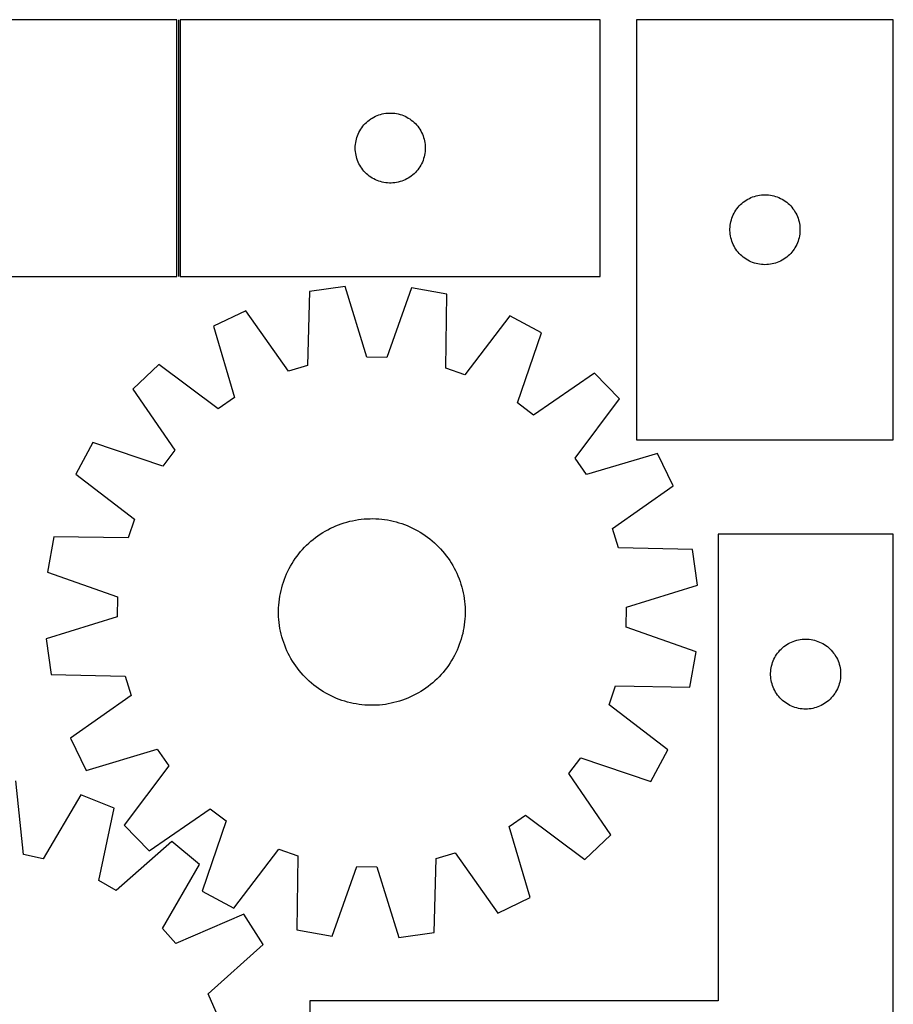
# Model space of a CAD drawing. Header units: millimetres. Extents: x 7 to 1493, y 7 to 2993.
# Tile 13 of 13: x 1119 to 1493, y 2571 to 2993. Entities that reach past the tile are written whole.
import ezdxf

# ---------------------------------------------------------------- set-up
doc = ezdxf.new("R2010")
doc.units = ezdxf.units.MM
doc.layers.add('COMMON', color=5, linetype='CONTINUOUS', true_color=0x0000ff)
doc.layers.add('CUT', color=7, linetype='CONTINUOUS', true_color=0x000000)

msp = doc.modelspace()

# ---------------------------------------------------------------- linework, layer by layer
at = {"layer": 'COMMON'}
msp.add_line((1187.12355, 2993.487579), (1187.12355, 2883.487579), dxfattribs=at)
at = {"layer": 'CUT'}
for p, q in [((1186.37355, 2993.487579), (1006.37355, 2993.487579)), ((1186.37355, 2883.487579), (1186.37355, 2993.487579)), ((1367.873551, 2993.487579), (1187.873551, 2993.487579)), ((1187.873551, 2993.487579), (1187.873551, 2883.487579)), ((1367.873551, 2883.487579), (1367.873551, 2993.487579)), ((1493.477104, 2993.476838), (1383.477104, 2993.476838)), ((1383.477104, 2993.476838), (1383.477104, 2813.476838)), ((1493.477104, 2813.476838), (1493.477104, 2993.476838)), ((1267.684451, 2949.495859), (1268.264653, 2950.005785)), ((1268.264653, 2950.005785), (1268.870336, 2950.485167)), ((1268.870336, 2950.485167), (1269.499895, 2950.932734)), ((1269.499895, 2950.932734), (1270.151659, 2951.347298)), ((1270.151659, 2951.347298), (1270.8239, 2951.727761)), ((1270.8239, 2951.727761), (1271.514835, 2952.073113)), ((1271.514835, 2952.073113), (1272.222632, 2952.382438)), ((1272.222632, 2952.382438), (1272.945415, 2952.654917)), ((1272.945415, 2952.654917), (1273.681266, 2952.889827)), ((1273.681266, 2952.889827), (1274.428235, 2953.086544)), ((1274.428235, 2953.086544), (1275.184339, 2953.244548)), ((1275.184339, 2953.244548), (1275.947575, 2953.363419)), ((1275.947575, 2953.363419), (1276.715919, 2953.442842)), ((1276.715919, 2953.442842), (1277.487332, 2953.482606)), ((1277.487332, 2953.482606), (1278.259769, 2953.482606)), ((1278.259769, 2953.482606), (1279.031183, 2953.442842)), ((1279.031183, 2953.442842), (1279.799526, 2953.363419)), ((1279.799526, 2953.363419), (1280.562762, 2953.244548)), ((1280.562762, 2953.244548), (1281.318867, 2953.086544)), ((1281.318867, 2953.086544), (1282.065835, 2952.889827)), ((1282.065835, 2952.889827), (1282.801686, 2952.654917)), ((1282.801686, 2952.654917), (1283.524469, 2952.382438)), ((1283.524469, 2952.382438), (1284.232267, 2952.073113)), ((1284.232267, 2952.073113), (1284.923202, 2951.727761)), ((1284.923202, 2951.727761), (1285.595443, 2951.347298)), ((1285.595443, 2951.347298), (1286.247206, 2950.932734)), ((1286.247206, 2950.932734), (1286.876765, 2950.485167)), ((1286.876765, 2950.485167), (1287.482448, 2950.005785)), ((1287.482448, 2950.005785), (1288.062651, 2949.495859)), ((1264.456244, 2945.193986), (1264.819272, 2945.8758)), ((1264.819272, 2945.8758), (1265.216917, 2946.538022)), ((1265.216917, 2946.538022), (1265.648126, 2947.178895)), ((1265.648126, 2947.178895), (1266.111754, 2947.796721)), ((1266.111754, 2947.796721), (1266.606572, 2948.38986)), ((1266.606572, 2948.38986), (1267.131268, 2948.956741)), ((1267.131268, 2948.956741), (1267.684451, 2949.495859)), ((1288.062651, 2949.495859), (1288.615833, 2948.956741)), ((1288.615833, 2948.956741), (1289.14053, 2948.38986)), ((1289.14053, 2948.38986), (1289.635348, 2947.796721)), ((1289.635348, 2947.796721), (1290.098976, 2947.178895)), ((1290.098976, 2947.178895), (1290.530184, 2946.538022)), ((1290.530184, 2946.538022), (1290.927829, 2945.8758)), ((1290.927829, 2945.8758), (1291.290857, 2945.193986)), ((1263.052232, 2940.795937), (1263.190715, 2941.55586)), ((1263.190715, 2941.55586), (1263.368135, 2942.307645)), ((1263.368135, 2942.307645), (1263.58402, 2943.049301)), ((1263.58402, 2943.049301), (1263.837798, 2943.77886)), ((1263.837798, 2943.77886), (1264.128797, 2944.494387)), ((1264.128797, 2944.494387), (1264.456244, 2945.193986)), ((1291.290857, 2945.193986), (1291.618304, 2944.494387)), ((1291.618304, 2944.494387), (1291.909303, 2943.77886)), ((1291.909303, 2943.77886), (1292.163081, 2943.049301)), ((1292.163081, 2943.049301), (1292.378967, 2942.307645)), ((1292.378967, 2942.307645), (1292.556386, 2941.55586)), ((1292.556386, 2941.55586), (1292.694869, 2940.795937)), ((1262.873551, 2938.487579), (1262.893439, 2939.25976)), ((1262.893439, 2937.715397), (1262.873551, 2938.487579)), ((1262.893439, 2939.25976), (1262.953053, 2940.029894)), ((1262.953053, 2936.945264), (1262.893439, 2937.715397)), ((1262.953053, 2940.029894), (1263.052232, 2940.795937)), ((1292.694869, 2940.795937), (1292.794049, 2940.029894)), ((1292.794049, 2940.029894), (1292.853662, 2939.25976)), ((1292.853662, 2937.715397), (1292.794049, 2936.945264)), ((1292.853662, 2939.25976), (1292.873551, 2938.487579)), ((1292.873551, 2938.487579), (1292.853662, 2937.715397)), ((1263.052232, 2936.17922), (1262.953053, 2936.945264)), ((1263.190715, 2935.419298), (1263.052232, 2936.17922)), ((1263.368135, 2934.667512), (1263.190715, 2935.419298)), ((1263.58402, 2933.925856), (1263.368135, 2934.667512)), ((1263.837798, 2933.196297), (1263.58402, 2933.925856)), ((1264.128797, 2932.48077), (1263.837798, 2933.196297)), ((1291.909303, 2933.196297), (1291.618304, 2932.48077)), ((1292.163081, 2933.925856), (1291.909303, 2933.196297)), ((1292.378967, 2934.667512), (1292.163081, 2933.925856)), ((1292.556386, 2935.419298), (1292.378967, 2934.667512)), ((1292.694869, 2936.17922), (1292.556386, 2935.419298)), ((1292.794049, 2936.945264), (1292.694869, 2936.17922)), ((1264.456244, 2931.781172), (1264.128797, 2932.48077)), ((1264.819272, 2931.099358), (1264.456244, 2931.781172)), ((1265.216917, 2930.437136), (1264.819272, 2931.099358)), ((1265.648126, 2929.796262), (1265.216917, 2930.437136)), ((1266.111754, 2929.178436), (1265.648126, 2929.796262)), ((1266.606572, 2928.585297), (1266.111754, 2929.178436)), ((1289.635348, 2929.178436), (1289.14053, 2928.585297)), ((1290.098976, 2929.796262), (1289.635348, 2929.178436)), ((1290.530184, 2930.437136), (1290.098976, 2929.796262)), ((1290.927829, 2931.099358), (1290.530184, 2930.437136)), ((1291.290857, 2931.781172), (1290.927829, 2931.099358)), ((1291.618304, 2932.48077), (1291.290857, 2931.781172)), ((1267.131268, 2928.018416), (1266.606572, 2928.585297)), ((1267.684451, 2927.479298), (1267.131268, 2928.018416)), ((1268.264653, 2926.969372), (1267.684451, 2927.479298)), ((1268.870336, 2926.48999), (1268.264653, 2926.969372)), ((1269.499895, 2926.042423), (1268.870336, 2926.48999)), ((1270.151659, 2925.627859), (1269.499895, 2926.042423)), ((1270.8239, 2925.247397), (1270.151659, 2925.627859)), ((1271.514835, 2924.902045), (1270.8239, 2925.247397)), ((1272.222632, 2924.592719), (1271.514835, 2924.902045)), ((1272.945415, 2924.32024), (1272.222632, 2924.592719)), ((1283.524469, 2924.592719), (1282.801686, 2924.32024)), ((1284.232267, 2924.902045), (1283.524469, 2924.592719)), ((1284.923202, 2925.247397), (1284.232267, 2924.902045)), ((1285.595443, 2925.627859), (1284.923202, 2925.247397)), ((1286.247206, 2926.042423), (1285.595443, 2925.627859)), ((1286.876765, 2926.48999), (1286.247206, 2926.042423)), ((1287.482448, 2926.969372), (1286.876765, 2926.48999)), ((1288.062651, 2927.479298), (1287.482448, 2926.969372)), ((1288.615833, 2928.018416), (1288.062651, 2927.479298)), ((1289.14053, 2928.585297), (1288.615833, 2928.018416)), ((1273.681266, 2924.085331), (1272.945415, 2924.32024)), ((1274.428235, 2923.888613), (1273.681266, 2924.085331)), ((1275.184339, 2923.730609), (1274.428235, 2923.888613)), ((1275.947575, 2923.611739), (1275.184339, 2923.730609)), ((1276.715919, 2923.532316), (1275.947575, 2923.611739)), ((1277.487332, 2923.492552), (1276.715919, 2923.532316)), ((1278.259769, 2923.492552), (1277.487332, 2923.492552)), ((1279.031183, 2923.532316), (1278.259769, 2923.492552)), ((1279.799526, 2923.611739), (1279.031183, 2923.532316)), ((1280.562762, 2923.730609), (1279.799526, 2923.611739)), ((1281.318867, 2923.888613), (1280.562762, 2923.730609)), ((1282.065835, 2924.085331), (1281.318867, 2923.888613)), ((1282.801686, 2924.32024), (1282.065835, 2924.085331)), ((1429.785787, 2915.702263), (1430.426661, 2916.133471)), ((1430.426661, 2916.133471), (1431.088883, 2916.531116)), ((1431.088883, 2916.531116), (1431.770697, 2916.894144)), ((1431.770697, 2916.894144), (1432.470295, 2917.221591)), ((1432.470295, 2917.221591), (1433.185822, 2917.51259)), ((1433.185822, 2917.51259), (1433.915381, 2917.766368)), ((1433.915381, 2917.766368), (1434.657037, 2917.982253)), ((1434.657037, 2917.982253), (1435.408823, 2918.159673)), ((1435.408823, 2918.159673), (1436.168745, 2918.298156)), ((1436.168745, 2918.298156), (1436.934789, 2918.397336)), ((1436.934789, 2918.397336), (1437.704922, 2918.456949)), ((1437.704922, 2918.456949), (1438.477104, 2918.476838)), ((1438.477104, 2918.476838), (1439.249285, 2918.456949)), ((1439.249285, 2918.456949), (1440.019419, 2918.397336)), ((1440.019419, 2918.397336), (1440.785462, 2918.298156)), ((1440.785462, 2918.298156), (1441.545385, 2918.159673)), ((1441.545385, 2918.159673), (1442.297171, 2917.982253)), ((1442.297171, 2917.982253), (1443.038826, 2917.766368)), ((1443.038826, 2917.766368), (1443.768385, 2917.51259)), ((1443.768385, 2917.51259), (1444.483912, 2917.221591)), ((1444.483912, 2917.221591), (1445.183511, 2916.894144)), ((1445.183511, 2916.894144), (1445.865325, 2916.531116)), ((1445.865325, 2916.531116), (1446.527547, 2916.133471)), ((1446.527547, 2916.133471), (1447.16842, 2915.702263)), ((1425.617384, 2911.19873), (1426.031949, 2911.850493)), ((1426.031949, 2911.850493), (1426.479515, 2912.480052)), ((1426.479515, 2912.480052), (1426.958897, 2913.085735)), ((1426.958897, 2913.085735), (1427.468823, 2913.665938)), ((1427.468823, 2913.665938), (1428.007941, 2914.21912)), ((1428.007941, 2914.21912), (1428.574822, 2914.743817)), ((1428.574822, 2914.743817), (1429.167962, 2915.238635)), ((1429.167962, 2915.238635), (1429.785787, 2915.702263)), ((1447.16842, 2915.702263), (1447.786246, 2915.238635)), ((1447.786246, 2915.238635), (1448.379386, 2914.743817)), ((1448.379386, 2914.743817), (1448.946266, 2914.21912)), ((1448.946266, 2914.21912), (1449.485384, 2913.665938)), ((1449.485384, 2913.665938), (1449.99531, 2913.085735)), ((1449.99531, 2913.085735), (1450.474692, 2912.480052)), ((1450.474692, 2912.480052), (1450.922259, 2911.850493)), ((1450.922259, 2911.850493), (1451.336823, 2911.19873)), ((1423.878138, 2906.922154), (1424.074856, 2907.669122)), ((1424.074856, 2907.669122), (1424.309765, 2908.404973)), ((1424.309765, 2908.404973), (1424.582244, 2909.127756)), ((1424.582244, 2909.127756), (1424.89157, 2909.835553)), ((1424.89157, 2909.835553), (1425.236922, 2910.526489)), ((1425.236922, 2910.526489), (1425.617384, 2911.19873)), ((1451.336823, 2911.19873), (1451.717286, 2910.526489)), ((1451.717286, 2910.526489), (1452.062638, 2909.835553)), ((1452.062638, 2909.835553), (1452.371963, 2909.127756)), ((1452.371963, 2909.127756), (1452.644442, 2908.404973)), ((1452.644442, 2908.404973), (1452.879352, 2907.669122)), ((1452.879352, 2907.669122), (1453.076069, 2906.922154)), ((1423.482077, 2903.863056), (1423.521841, 2904.634469)), ((1423.482077, 2903.090619), (1423.482077, 2903.863056)), ((1423.521841, 2904.634469), (1423.601264, 2905.402813)), ((1423.601264, 2905.402813), (1423.720135, 2906.166049)), ((1423.720135, 2906.166049), (1423.878138, 2906.922154)), ((1453.076069, 2906.922154), (1453.234073, 2906.166049)), ((1453.234073, 2906.166049), (1453.352944, 2905.402813)), ((1453.352944, 2905.402813), (1453.432367, 2904.634469)), ((1453.432367, 2904.634469), (1453.472131, 2903.863056)), ((1453.472131, 2903.863056), (1453.472131, 2903.090619)), ((1423.521841, 2902.319206), (1423.482077, 2903.090619)), ((1423.601264, 2901.550862), (1423.521841, 2902.319206)), ((1423.720135, 2900.787626), (1423.601264, 2901.550862)), ((1423.878138, 2900.031521), (1423.720135, 2900.787626)), ((1424.074856, 2899.284553), (1423.878138, 2900.031521)), ((1424.309765, 2898.548702), (1424.074856, 2899.284553)), ((1452.879352, 2899.284553), (1452.644442, 2898.548702)), ((1453.076069, 2900.031521), (1452.879352, 2899.284553)), ((1453.234073, 2900.787626), (1453.076069, 2900.031521)), ((1453.352944, 2901.550862), (1453.234073, 2900.787626)), ((1453.432367, 2902.319206), (1453.352944, 2901.550862)), ((1453.472131, 2903.090619), (1453.432367, 2902.319206)), ((1424.582244, 2897.825919), (1424.309765, 2898.548702)), ((1424.89157, 2897.118122), (1424.582244, 2897.825919)), ((1425.236922, 2896.427186), (1424.89157, 2897.118122)), ((1425.617384, 2895.754946), (1425.236922, 2896.427186)), ((1426.031949, 2895.103182), (1425.617384, 2895.754946)), ((1426.479515, 2894.473623), (1426.031949, 2895.103182)), ((1450.922259, 2895.103182), (1450.474692, 2894.473623)), ((1451.336823, 2895.754946), (1450.922259, 2895.103182)), ((1451.717286, 2896.427186), (1451.336823, 2895.754946)), ((1452.062638, 2897.118122), (1451.717286, 2896.427186)), ((1452.371963, 2897.825919), (1452.062638, 2897.118122)), ((1452.644442, 2898.548702), (1452.371963, 2897.825919)), ((1426.958897, 2893.86794), (1426.479515, 2894.473623)), ((1427.468823, 2893.287737), (1426.958897, 2893.86794)), ((1428.007941, 2892.734555), (1427.468823, 2893.287737)), ((1428.574822, 2892.209859), (1428.007941, 2892.734555)), ((1429.167962, 2891.71504), (1428.574822, 2892.209859)), ((1429.785787, 2891.251413), (1429.167962, 2891.71504)), ((1430.426661, 2890.820204), (1429.785787, 2891.251413)), ((1431.088883, 2890.422559), (1430.426661, 2890.820204)), ((1446.527547, 2890.820204), (1445.865325, 2890.422559)), ((1447.16842, 2891.251413), (1446.527547, 2890.820204)), ((1447.786246, 2891.71504), (1447.16842, 2891.251413)), ((1448.379386, 2892.209859), (1447.786246, 2891.71504)), ((1448.946266, 2892.734555), (1448.379386, 2892.209859)), ((1449.485384, 2893.287737), (1448.946266, 2892.734555)), ((1449.99531, 2893.86794), (1449.485384, 2893.287737)), ((1450.474692, 2894.473623), (1449.99531, 2893.86794)), ((1431.770697, 2890.059531), (1431.088883, 2890.422559)), ((1432.470295, 2889.732084), (1431.770697, 2890.059531)), ((1433.185822, 2889.441085), (1432.470295, 2889.732084)), ((1433.915381, 2889.187307), (1433.185822, 2889.441085)), ((1434.657037, 2888.971422), (1433.915381, 2889.187307)), ((1435.408823, 2888.794002), (1434.657037, 2888.971422)), ((1436.168745, 2888.655519), (1435.408823, 2888.794002)), ((1436.934789, 2888.556339), (1436.168745, 2888.655519)), ((1437.704922, 2888.496726), (1436.934789, 2888.556339)), ((1438.477104, 2888.476838), (1437.704922, 2888.496726)), ((1439.249285, 2888.496726), (1438.477104, 2888.476838)), ((1440.019419, 2888.556339), (1439.249285, 2888.496726)), ((1440.785462, 2888.655519), (1440.019419, 2888.556339)), ((1441.545385, 2888.794002), (1440.785462, 2888.655519)), ((1442.297171, 2888.971422), (1441.545385, 2888.794002)), ((1443.038826, 2889.187307), (1442.297171, 2888.971422)), ((1443.768385, 2889.441085), (1443.038826, 2889.187307)), ((1444.483912, 2889.732084), (1443.768385, 2889.441085)), ((1445.183511, 2890.059531), (1444.483912, 2889.732084)), ((1445.865325, 2890.422559), (1445.183511, 2890.059531)), ((1006.37355, 2883.487579), (1186.37355, 2883.487579)), ((1187.873551, 2883.487579), (1367.873551, 2883.487579)), ((1258.476217, 2879.164114), (1243.234855, 2877.059021)), ((1267.858543, 2848.81701), (1258.476217, 2879.164114)), ((1287.009454, 2878.5982), (1276.431201, 2848.646984)), ((1302.15536, 2875.890422), (1287.009454, 2878.5982)), ((1243.234855, 2877.059021), (1242.429774, 2845.304862)), ((1301.700711, 2844.129313), (1302.15536, 2875.890422)), ((1215.923258, 2868.779982), (1202.07837, 2862.06808)), ((1234.224151, 2842.81747), (1215.923258, 2868.779982)), ((1329.117203, 2866.534951), (1309.801253, 2841.318511)), ((1342.685067, 2859.279358), (1329.117203, 2866.534951)), ((1202.07837, 2862.06808), (1211.125267, 2831.619297)), ((1332.437948, 2829.213242), (1342.685067, 2859.279358)), ((1276.431201, 2848.646984), (1267.858543, 2848.81701)), ((1178.661861, 2845.754499), (1167.568682, 2835.092795)), ((1204.089902, 2826.717969), (1178.661861, 2845.754499)), ((1242.429774, 2845.304862), (1234.224151, 2842.81747)), ((1309.801253, 2841.318511), (1301.700711, 2844.129313)), ((1365.436304, 2842.050109), (1339.273435, 2824.036807)), ((1376.098008, 2830.95693), (1365.436304, 2842.050109)), ((1167.568682, 2835.092795), (1185.581984, 2808.929926)), ((1211.125267, 2831.619297), (1204.089902, 2826.717969)), ((1339.273435, 2824.036807), (1332.437948, 2829.213242)), ((1357.061478, 2805.528888), (1376.098008, 2830.95693)), ((1150.339433, 2812.341558), (1143.08384, 2798.773695)), ((1180.405548, 2802.094439), (1150.339433, 2812.341558)), ((1383.477104, 2813.476838), (1493.477104, 2813.476838)), ((1185.581984, 2808.929926), (1180.405548, 2802.094439)), ((1392.411589, 2807.540421), (1361.962806, 2798.493524)), ((1399.123491, 2793.695533), (1392.411589, 2807.540421)), ((1361.962806, 2798.493524), (1357.061478, 2805.528888)), ((1143.08384, 2798.773695), (1168.300279, 2779.457744)), ((1373.160978, 2775.39464), (1399.123491, 2793.695533)), ((1168.300279, 2779.457744), (1165.489478, 2771.357203)), ((1254.536038, 2776.535453), (1255.702647, 2777.002389)), ((1255.702647, 2777.002389), (1256.883348, 2777.43245)), ((1256.883348, 2777.43245), (1258.076975, 2777.825213)), ((1258.076975, 2777.825213), (1259.282349, 2778.180288)), ((1259.282349, 2778.180288), (1260.498282, 2778.497327)), ((1260.498282, 2778.497327), (1261.723574, 2778.776017)), ((1261.723574, 2778.776017), (1262.957014, 2779.016081)), ((1262.957014, 2779.016081), (1264.197387, 2779.217283)), ((1264.197387, 2779.217283), (1265.443468, 2779.379426)), ((1265.443468, 2779.379426), (1266.694026, 2779.502348)), ((1266.694026, 2779.502348), (1267.947829, 2779.585928)), ((1267.947829, 2779.585928), (1269.203638, 2779.630084)), ((1269.203638, 2779.630084), (1270.460215, 2779.634772)), ((1270.460215, 2779.634772), (1271.716319, 2779.599988)), ((1271.716319, 2779.599988), (1272.97071, 2779.525766)), ((1272.97071, 2779.525766), (1274.222151, 2779.412179)), ((1274.222151, 2779.412179), (1275.469407, 2779.25934)), ((1275.469407, 2779.25934), (1276.711247, 2779.067399)), ((1276.711247, 2779.067399), (1277.946444, 2778.836545)), ((1277.946444, 2778.836545), (1279.173781, 2778.567007)), ((1279.173781, 2778.567007), (1280.392046, 2778.25905)), ((1280.392046, 2778.25905), (1281.600037, 2777.912979)), ((1281.600037, 2777.912979), (1282.796561, 2777.529134)), ((1282.796561, 2777.529134), (1283.980438, 2777.107895)), ((1283.980438, 2777.107895), (1285.150499, 2776.649677)), ((1246.858998, 2772.277587), (1247.895653, 2772.987766)), ((1247.895653, 2772.987766), (1248.954103, 2773.665032)), ((1248.954103, 2773.665032), (1250.033305, 2774.308717)), ((1250.033305, 2774.308717), (1251.132193, 2774.918186)), ((1251.132193, 2774.918186), (1252.249682, 2775.492837)), ((1252.249682, 2775.492837), (1253.384671, 2776.032103)), ((1253.384671, 2776.032103), (1254.536038, 2776.535453)), ((1285.150499, 2776.649677), (1286.30559, 2776.154933)), ((1286.30559, 2776.154933), (1287.444571, 2775.624151)), ((1287.444571, 2775.624151), (1288.566317, 2775.057855)), ((1288.566317, 2775.057855), (1289.669723, 2774.456603)), ((1289.669723, 2774.456603), (1290.753697, 2773.820989)), ((1290.753697, 2773.820989), (1291.817172, 2773.15164)), ((1291.817172, 2773.15164), (1292.859098, 2772.449217)), ((1375.648371, 2767.189017), (1373.160978, 2775.39464)), ((1493.402839, 2773.018586), (1418.402839, 2773.018586)), ((1418.402839, 2773.018586), (1418.402839, 2573.018586)), ((1493.402839, 2473.018586), (1493.402839, 2773.018586)), ((1133.728369, 2771.811851), (1131.020591, 2756.665945)), ((1165.489478, 2771.357203), (1133.728369, 2771.811851)), ((1242.037657, 2768.258634), (1242.950453, 2769.122238)), ((1242.950453, 2769.122238), (1243.889924, 2769.956743)), ((1243.889924, 2769.956743), (1244.855145, 2770.761328)), ((1244.855145, 2770.761328), (1245.845162, 2771.535197)), ((1245.845162, 2771.535197), (1246.858998, 2772.277587)), ((1292.859098, 2772.449217), (1293.878445, 2771.714412)), ((1293.878445, 2771.714412), (1294.874209, 2770.947952)), ((1294.874209, 2770.947952), (1295.845407, 2770.150593)), ((1295.845407, 2770.150593), (1296.791079, 2769.32312)), ((1296.791079, 2769.32312), (1297.710294, 2768.466352)), ((1297.710294, 2768.466352), (1298.602143, 2767.581133)), ((1237.904378, 2763.534937), (1238.670839, 2764.530701)), ((1238.670839, 2764.530701), (1239.468198, 2765.501898)), ((1239.468198, 2765.501898), (1240.29567, 2766.447571)), ((1240.29567, 2766.447571), (1241.152439, 2767.366785)), ((1241.152439, 2767.366785), (1242.037657, 2768.258634)), ((1298.602143, 2767.581133), (1299.465746, 2766.668338)), ((1299.465746, 2766.668338), (1300.300252, 2765.728866)), ((1300.300252, 2765.728866), (1301.104837, 2764.763646)), ((1301.104837, 2764.763646), (1301.878706, 2763.773629)), ((1407.40253, 2766.383936), (1375.648371, 2767.189017)), ((1409.507622, 2751.142573), (1407.40253, 2766.383936)), ((1235.162188, 2759.326214), (1235.797802, 2760.410189)), ((1235.797802, 2760.410189), (1236.467151, 2761.473664)), ((1236.467151, 2761.473664), (1237.169574, 2762.515589)), ((1237.169574, 2762.515589), (1237.904378, 2763.534937)), ((1301.878706, 2763.773629), (1302.621096, 2762.759793)), ((1302.621096, 2762.759793), (1303.331274, 2761.723138)), ((1303.331274, 2761.723138), (1304.00854, 2760.664688)), ((1304.00854, 2760.664688), (1304.652225, 2759.585486)), ((1131.020591, 2756.665945), (1160.971807, 2746.087693)), ((1232.969113, 2754.806991), (1233.463857, 2755.962082)), ((1233.463857, 2755.962082), (1233.994639, 2757.101062)), ((1233.994639, 2757.101062), (1234.560936, 2758.222809)), ((1234.560936, 2758.222809), (1235.162188, 2759.326214)), ((1304.652225, 2759.585486), (1305.261694, 2758.486598)), ((1305.261694, 2758.486598), (1305.836346, 2757.369108)), ((1305.836346, 2757.369108), (1306.375612, 2756.23412)), ((1306.375612, 2756.23412), (1306.878962, 2755.082753)), ((1231.705812, 2751.256528), (1232.089657, 2752.453052)), ((1232.089657, 2752.453052), (1232.510896, 2753.636929)), ((1232.510896, 2753.636929), (1232.969113, 2754.806991)), ((1306.878962, 2755.082753), (1307.345897, 2753.916144)), ((1307.345897, 2753.916144), (1307.775959, 2752.735443)), ((1307.775959, 2752.735443), (1308.168721, 2751.541816)), ((1308.168721, 2751.541816), (1308.523797, 2750.336442)), ((1230.551392, 2746.367738), (1230.782246, 2747.602936)), ((1230.782246, 2747.602936), (1231.051784, 2748.830273)), ((1231.051784, 2748.830273), (1231.359741, 2750.048538)), ((1231.359741, 2750.048538), (1231.705812, 2751.256528)), ((1308.523797, 2750.336442), (1308.840836, 2749.120509)), ((1308.840836, 2749.120509), (1309.119525, 2747.895217)), ((1309.119525, 2747.895217), (1309.35959, 2746.661776)), ((1379.160518, 2741.760247), (1409.507622, 2751.142573)), ((1160.971807, 2746.087693), (1160.801781, 2737.515035)), ((1230.093025, 2742.627202), (1230.206611, 2743.878643)), ((1230.206611, 2743.878643), (1230.359451, 2745.125898)), ((1230.359451, 2745.125898), (1230.551392, 2746.367738)), ((1309.35959, 2746.661776), (1309.560792, 2745.421404)), ((1309.560792, 2745.421404), (1309.722934, 2744.175323)), ((1309.722934, 2744.175323), (1309.845856, 2742.924765)), ((1229.984019, 2740.116706), (1230.018803, 2741.37281)), ((1229.988707, 2738.86013), (1229.984019, 2740.116706)), ((1230.032863, 2737.60432), (1229.988707, 2738.86013)), ((1230.018803, 2741.37281), (1230.093025, 2742.627202)), ((1309.845856, 2742.924765), (1309.929436, 2741.670962)), ((1309.929436, 2741.670962), (1309.973592, 2740.415153)), ((1309.978281, 2739.158576), (1309.943497, 2737.902472)), ((1309.973592, 2740.415153), (1309.978281, 2739.158576)), ((1378.990493, 2733.18759), (1379.160518, 2741.760247)), ((1160.801781, 2737.515035), (1130.454677, 2728.132709)), ((1230.116443, 2736.350518), (1230.032863, 2737.60432)), ((1230.239365, 2735.099959), (1230.116443, 2736.350518)), ((1230.401507, 2733.853878), (1230.239365, 2735.099959)), ((1309.755688, 2735.396639), (1309.602849, 2734.149384)), ((1309.869275, 2736.648081), (1309.755688, 2735.396639)), ((1309.943497, 2737.902472), (1309.869275, 2736.648081)), ((1230.60271, 2732.613506), (1230.401507, 2733.853878)), ((1230.842774, 2731.380065), (1230.60271, 2732.613506)), ((1231.121463, 2730.154773), (1230.842774, 2731.380065)), ((1308.910516, 2730.44501), (1308.602559, 2729.226745)), ((1309.180054, 2731.672346), (1308.910516, 2730.44501)), ((1309.410907, 2732.907544), (1309.180054, 2731.672346)), ((1309.602849, 2734.149384), (1309.410907, 2732.907544)), ((1408.941708, 2722.609337), (1378.990493, 2733.18759)), ((1130.454677, 2728.132709), (1132.55977, 2712.891346)), ((1231.438502, 2728.93884), (1231.121463, 2730.154773)), ((1231.793578, 2727.733466), (1231.438502, 2728.93884)), ((1232.186341, 2726.539839), (1231.793578, 2727.733466)), ((1232.616402, 2725.359139), (1232.186341, 2726.539839)), ((1307.872643, 2726.82223), (1307.451404, 2725.638353)), ((1308.256487, 2728.018754), (1307.872643, 2726.82223)), ((1308.602559, 2729.226745), (1308.256487, 2728.018754)), ((1447.852396, 2725.675219), (1448.514618, 2726.072864)), ((1448.514618, 2726.072864), (1449.196432, 2726.435892)), ((1449.196432, 2726.435892), (1449.896031, 2726.763339)), ((1449.896031, 2726.763339), (1450.611558, 2727.054338)), ((1450.611558, 2727.054338), (1451.341117, 2727.308116)), ((1451.341117, 2727.308116), (1452.082772, 2727.524001)), ((1452.082772, 2727.524001), (1452.834558, 2727.701421)), ((1452.834558, 2727.701421), (1453.594481, 2727.839904)), ((1453.594481, 2727.839904), (1454.360524, 2727.939084)), ((1454.360524, 2727.939084), (1455.130658, 2727.998697)), ((1455.130658, 2727.998697), (1455.902839, 2728.018586)), ((1455.902839, 2728.018586), (1456.675021, 2727.998697)), ((1456.675021, 2727.998697), (1457.445154, 2727.939084)), ((1457.445154, 2727.939084), (1458.211198, 2727.839904)), ((1458.211198, 2727.839904), (1458.97112, 2727.701421)), ((1458.97112, 2727.701421), (1459.722906, 2727.524001)), ((1459.722906, 2727.524001), (1460.464562, 2727.308116)), ((1460.464562, 2727.308116), (1461.194121, 2727.054338)), ((1461.194121, 2727.054338), (1461.909648, 2726.763339)), ((1461.909648, 2726.763339), (1462.609246, 2726.435892)), ((1462.609246, 2726.435892), (1463.29106, 2726.072864)), ((1463.29106, 2726.072864), (1463.953282, 2725.675219)), ((1233.083338, 2724.192529), (1232.616402, 2725.359139)), ((1233.586687, 2723.041162), (1233.083338, 2724.192529)), ((1234.125954, 2721.906174), (1233.586687, 2723.041162)), ((1234.700605, 2720.788684), (1234.125954, 2721.906174)), ((1305.96766, 2722.17422), (1305.401363, 2721.052473)), ((1306.498442, 2723.313201), (1305.96766, 2722.17422)), ((1306.993186, 2724.468292), (1306.498442, 2723.313201)), ((1307.451404, 2725.638353), (1306.993186, 2724.468292)), ((1406.23393, 2707.463431), (1408.941708, 2722.609337)), ((1443.457684, 2721.392241), (1443.905251, 2722.0218)), ((1443.905251, 2722.0218), (1444.384633, 2722.627483)), ((1444.384633, 2722.627483), (1444.894559, 2723.207686)), ((1444.894559, 2723.207686), (1445.433677, 2723.760868)), ((1445.433677, 2723.760868), (1446.000557, 2724.285565)), ((1446.000557, 2724.285565), (1446.593697, 2724.780383)), ((1446.593697, 2724.780383), (1447.211523, 2725.244011)), ((1447.211523, 2725.244011), (1447.852396, 2725.675219)), ((1463.953282, 2725.675219), (1464.594156, 2725.244011)), ((1464.594156, 2725.244011), (1465.211981, 2724.780383)), ((1465.211981, 2724.780383), (1465.805121, 2724.285565)), ((1465.805121, 2724.285565), (1466.372002, 2723.760868)), ((1466.372002, 2723.760868), (1466.91112, 2723.207686)), ((1466.91112, 2723.207686), (1467.421046, 2722.627483)), ((1467.421046, 2722.627483), (1467.900428, 2722.0218)), ((1467.900428, 2722.0218), (1468.347994, 2721.392241)), ((1235.310074, 2719.689796), (1234.700605, 2720.788684)), ((1235.953759, 2718.610595), (1235.310074, 2719.689796)), ((1236.631025, 2717.552144), (1235.953759, 2718.610595)), ((1303.495149, 2717.801618), (1302.792725, 2716.759693)), ((1304.164497, 2718.865093), (1303.495149, 2717.801618)), ((1304.800111, 2719.949068), (1304.164497, 2718.865093)), ((1305.401363, 2721.052473), (1304.800111, 2719.949068)), ((1441.500591, 2717.21087), (1441.735501, 2717.946721)), ((1441.735501, 2717.946721), (1442.00798, 2718.669504)), ((1442.00798, 2718.669504), (1442.317305, 2719.377301)), ((1442.317305, 2719.377301), (1442.662657, 2720.068237)), ((1442.662657, 2720.068237), (1443.04312, 2720.740478)), ((1443.04312, 2720.740478), (1443.457684, 2721.392241)), ((1468.347994, 2721.392241), (1468.762559, 2720.740478)), ((1468.762559, 2720.740478), (1469.143021, 2720.068237)), ((1469.143021, 2720.068237), (1469.488373, 2719.377301)), ((1469.488373, 2719.377301), (1469.797699, 2718.669504)), ((1469.797699, 2718.669504), (1470.070178, 2717.946721)), ((1470.070178, 2717.946721), (1470.305087, 2717.21087)), ((1237.341203, 2716.515489), (1236.631025, 2717.552144)), ((1238.083594, 2715.501653), (1237.341203, 2716.515489)), ((1238.857463, 2714.511636), (1238.083594, 2715.501653)), ((1239.662047, 2713.546416), (1238.857463, 2714.511636)), ((1240.496553, 2712.606944), (1239.662047, 2713.546416)), ((1300.494101, 2713.773384), (1299.666629, 2712.827712)), ((1301.291461, 2714.744582), (1300.494101, 2713.773384)), ((1302.057921, 2715.740345), (1301.291461, 2714.744582)), ((1302.792725, 2716.759693), (1302.057921, 2715.740345)), ((1440.907812, 2713.404804), (1440.947576, 2714.176218)), ((1440.947576, 2714.176218), (1441.026999, 2714.944561)), ((1441.026999, 2714.944561), (1441.14587, 2715.707797)), ((1441.14587, 2715.707797), (1441.303874, 2716.463902)), ((1441.303874, 2716.463902), (1441.500591, 2717.21087)), ((1470.305087, 2717.21087), (1470.501805, 2716.463902)), ((1470.501805, 2716.463902), (1470.659809, 2715.707797)), ((1470.659809, 2715.707797), (1470.778679, 2714.944561)), ((1470.778679, 2714.944561), (1470.858102, 2714.176218)), ((1470.858102, 2714.176218), (1470.897866, 2713.404804)), ((1132.55977, 2712.891346), (1164.313928, 2712.086265)), ((1164.313928, 2712.086265), (1166.801321, 2703.880642)), ((1241.360157, 2711.694149), (1240.496553, 2712.606944)), ((1242.252006, 2710.80893), (1241.360157, 2711.694149)), ((1243.17122, 2709.952162), (1242.252006, 2710.80893)), ((1244.116893, 2709.12469), (1243.17122, 2709.952162)), ((1296.072375, 2709.318539), (1295.107155, 2708.513954)), ((1297.011847, 2710.153045), (1296.072375, 2709.318539)), ((1297.924642, 2711.016648), (1297.011847, 2710.153045)), ((1298.809861, 2711.908497), (1297.924642, 2711.016648)), ((1299.666629, 2712.827712), (1298.809861, 2711.908497)), ((1440.907812, 2712.632367), (1440.907812, 2713.404804)), ((1440.947576, 2711.860954), (1440.907812, 2712.632367)), ((1441.026999, 2711.09261), (1440.947576, 2711.860954)), ((1441.14587, 2710.329374), (1441.026999, 2711.09261)), ((1441.303874, 2709.573269), (1441.14587, 2710.329374)), ((1441.500591, 2708.826301), (1441.303874, 2709.573269)), ((1470.501805, 2709.573269), (1470.305087, 2708.826301)), ((1470.659809, 2710.329374), (1470.501805, 2709.573269)), ((1470.778679, 2711.09261), (1470.659809, 2710.329374)), ((1470.858102, 2711.860954), (1470.778679, 2711.09261)), ((1470.897866, 2712.632367), (1470.858102, 2711.860954)), ((1470.897866, 2713.404804), (1470.897866, 2712.632367)), ((1245.08809, 2708.32733), (1244.116893, 2709.12469)), ((1246.083854, 2707.56087), (1245.08809, 2708.32733)), ((1247.103202, 2706.826065), (1246.083854, 2707.56087)), ((1248.145127, 2706.123642), (1247.103202, 2706.826065)), ((1249.208602, 2705.454293), (1248.145127, 2706.123642)), ((1250.292577, 2704.818679), (1249.208602, 2705.454293)), ((1289.928994, 2704.966565), (1288.830107, 2704.357097)), ((1291.008196, 2705.61025), (1289.928994, 2704.966565)), ((1292.066647, 2706.287516), (1291.008196, 2705.61025)), ((1293.103302, 2706.997695), (1292.066647, 2706.287516)), ((1294.117138, 2707.740085), (1293.103302, 2706.997695)), ((1295.107155, 2708.513954), (1294.117138, 2707.740085)), ((1371.66202, 2699.817538), (1374.472821, 2707.918079)), ((1374.472821, 2707.918079), (1406.23393, 2707.463431)), ((1441.735501, 2708.09045), (1441.500591, 2708.826301)), ((1442.00798, 2707.367667), (1441.735501, 2708.09045)), ((1442.317305, 2706.65987), (1442.00798, 2707.367667)), ((1442.662657, 2705.968934), (1442.317305, 2706.65987)), ((1443.04312, 2705.296694), (1442.662657, 2705.968934)), ((1443.457684, 2704.64493), (1443.04312, 2705.296694)), ((1468.762559, 2705.296694), (1468.347994, 2704.64493)), ((1469.143021, 2705.968934), (1468.762559, 2705.296694)), ((1469.488373, 2706.65987), (1469.143021, 2705.968934)), ((1469.797699, 2707.367667), (1469.488373, 2706.65987)), ((1470.070178, 2708.09045), (1469.797699, 2707.367667)), ((1470.305087, 2708.826301), (1470.070178, 2708.09045)), ((1166.801321, 2703.880642), (1140.838808, 2685.579749)), ((1251.395982, 2704.217427), (1250.292577, 2704.818679)), ((1252.517728, 2703.651131), (1251.395982, 2704.217427)), ((1253.656709, 2703.120349), (1252.517728, 2703.651131)), ((1254.8118, 2702.625605), (1253.656709, 2703.120349)), ((1255.981862, 2702.167387), (1254.8118, 2702.625605)), ((1257.165738, 2701.746148), (1255.981862, 2702.167387)), ((1258.362263, 2701.362304), (1257.165738, 2701.746148)), ((1259.570253, 2701.016232), (1258.362263, 2701.362304)), ((1260.788518, 2700.708275), (1259.570253, 2701.016232)), ((1279.464017, 2700.777955), (1278.238726, 2700.499266)), ((1280.67995, 2701.094994), (1279.464017, 2700.777955)), ((1281.885325, 2701.45007), (1280.67995, 2701.094994)), ((1283.078952, 2701.842832), (1281.885325, 2701.45007)), ((1284.259652, 2702.272893), (1283.078952, 2701.842832)), ((1285.426262, 2702.739829), (1284.259652, 2702.272893)), ((1286.577629, 2703.243179), (1285.426262, 2702.739829)), ((1287.712617, 2703.782445), (1286.577629, 2703.243179)), ((1288.830107, 2704.357097), (1287.712617, 2703.782445)), ((1443.905251, 2704.015371), (1443.457684, 2704.64493)), ((1444.384633, 2703.409688), (1443.905251, 2704.015371)), ((1444.894559, 2702.829486), (1444.384633, 2703.409688)), ((1445.433677, 2702.276303), (1444.894559, 2702.829486)), ((1446.000557, 2701.751607), (1445.433677, 2702.276303)), ((1446.593697, 2701.256789), (1446.000557, 2701.751607)), ((1447.211523, 2700.793161), (1446.593697, 2701.256789)), ((1447.852396, 2700.361952), (1447.211523, 2700.793161)), ((1464.594156, 2700.793161), (1463.953282, 2700.361952)), ((1465.211981, 2701.256789), (1464.594156, 2700.793161)), ((1465.805121, 2701.751607), (1465.211981, 2701.256789)), ((1466.372002, 2702.276303), (1465.805121, 2701.751607)), ((1466.91112, 2702.829486), (1466.372002, 2702.276303)), ((1467.421046, 2703.409688), (1466.91112, 2702.829486)), ((1467.900428, 2704.015371), (1467.421046, 2703.409688)), ((1468.347994, 2704.64493), (1467.900428, 2704.015371)), ((1262.015855, 2700.438737), (1260.788518, 2700.708275)), ((1263.251053, 2700.207883), (1262.015855, 2700.438737)), ((1264.492892, 2700.015942), (1263.251053, 2700.207883)), ((1265.740148, 2699.863103), (1264.492892, 2700.015942)), ((1266.991589, 2699.749516), (1265.740148, 2699.863103)), ((1268.245981, 2699.675294), (1266.991589, 2699.749516)), ((1269.502085, 2699.64051), (1268.245981, 2699.675294)), ((1270.758661, 2699.645198), (1269.502085, 2699.64051)), ((1272.014471, 2699.689354), (1270.758661, 2699.645198)), ((1273.268273, 2699.772935), (1272.014471, 2699.689354)), ((1274.518832, 2699.895857), (1273.268273, 2699.772935)), ((1275.764912, 2700.057999), (1274.518832, 2699.895857)), ((1277.005285, 2700.259201), (1275.764912, 2700.057999)), ((1278.238726, 2700.499266), (1277.005285, 2700.259201)), ((1396.878459, 2680.501588), (1371.66202, 2699.817538)), ((1448.514618, 2699.964307), (1447.852396, 2700.361952)), ((1449.196432, 2699.601279), (1448.514618, 2699.964307)), ((1449.896031, 2699.273832), (1449.196432, 2699.601279)), ((1450.611558, 2698.982833), (1449.896031, 2699.273832)), ((1451.341117, 2698.729055), (1450.611558, 2698.982833)), ((1452.082772, 2698.51317), (1451.341117, 2698.729055)), ((1452.834558, 2698.33575), (1452.082772, 2698.51317)), ((1453.594481, 2698.197267), (1452.834558, 2698.33575)), ((1454.360524, 2698.098087), (1453.594481, 2698.197267)), ((1455.130658, 2698.038474), (1454.360524, 2698.098087)), ((1455.902839, 2698.018586), (1455.130658, 2698.038474)), ((1456.675021, 2698.038474), (1455.902839, 2698.018586)), ((1457.445154, 2698.098087), (1456.675021, 2698.038474)), ((1458.211198, 2698.197267), (1457.445154, 2698.098087)), ((1458.97112, 2698.33575), (1458.211198, 2698.197267)), ((1459.722906, 2698.51317), (1458.97112, 2698.33575)), ((1460.464562, 2698.729055), (1459.722906, 2698.51317)), ((1461.194121, 2698.982833), (1460.464562, 2698.729055)), ((1461.909648, 2699.273832), (1461.194121, 2698.982833)), ((1462.609246, 2699.601279), (1461.909648, 2699.273832)), ((1463.29106, 2699.964307), (1462.609246, 2699.601279)), ((1463.953282, 2700.361952), (1463.29106, 2699.964307)), ((1140.838808, 2685.579749), (1147.55071, 2671.734861)), ((1147.55071, 2671.734861), (1177.999494, 2680.781758)), ((1177.999494, 2680.781758), (1182.900822, 2673.746394)), ((1389.622867, 2666.933724), (1396.878459, 2680.501588)), ((1354.380316, 2670.345356), (1359.556751, 2677.180843)), ((1359.556751, 2677.180843), (1389.622867, 2666.933724)), ((1182.900822, 2673.746394), (1163.864292, 2648.318353)), ((1120.691957, 2635.740483), (1117.392218, 2667.332989)), ((1372.393617, 2644.182487), (1354.380316, 2670.345356)), ((1145.270298, 2661.227377), (1129.067776, 2633.906084)), ((1159.600134, 2655.625025), (1145.270298, 2661.227377)), ((1152.97575, 2624.559091), (1159.600134, 2655.625025)), ((1174.525995, 2637.225173), (1200.688864, 2655.238475)), ((1200.688864, 2655.238475), (1207.524352, 2650.06204)), ((1328.837033, 2647.655985), (1335.872397, 2652.557313)), ((1335.872397, 2652.557313), (1361.300438, 2633.520783)), ((1163.864292, 2648.318353), (1174.525995, 2637.225173)), ((1207.524352, 2650.06204), (1197.277233, 2619.995924)), ((1337.88393, 2617.207202), (1328.837033, 2647.655985)), ((1361.300438, 2633.520783), (1372.393617, 2644.182487)), ((1184.227025, 2641.203443), (1160.374767, 2620.226203)), ((1196.124287, 2631.447126), (1184.227025, 2641.203443)), ((1210.845096, 2612.740332), (1230.161047, 2637.956771)), ((1230.161047, 2637.956771), (1238.261588, 2635.14597)), ((1129.067776, 2633.906084), (1120.691957, 2635.740483)), ((1238.261588, 2635.14597), (1237.806939, 2603.384861)), ((1296.727445, 2602.216261), (1297.532526, 2633.97042)), ((1297.532526, 2633.97042), (1305.738149, 2636.457813)), ((1305.738149, 2636.457813), (1324.039042, 2610.4953)), ((1180.224222, 2603.948714), (1196.124287, 2631.447126)), ((1252.952846, 2600.677082), (1263.531098, 2630.628298)), ((1263.531098, 2630.628298), (1272.103756, 2630.458272)), ((1272.103756, 2630.458272), (1281.486082, 2600.111169)), ((1160.374767, 2620.226203), (1152.97575, 2624.559091)), ((1197.277233, 2619.995924), (1210.845096, 2612.740332)), ((1324.039042, 2610.4953), (1337.88393, 2617.207202)), ((1215.089338, 2610.121258), (1185.92217, 2597.541471)), ((1223.389439, 2597.165994), (1215.089338, 2610.121258)), ((1185.92217, 2597.541471), (1180.224222, 2603.948714)), ((1237.806939, 2603.384861), (1252.952846, 2600.677082)), ((1281.486082, 2600.111169), (1296.727445, 2602.216261)), ((1199.770102, 2575.92684), (1223.389439, 2597.165994)), ((1203.209226, 2568.072427), (1199.770102, 2575.92684)), ((1418.402839, 2573.018586), (1243.402839, 2573.018586)), ((1243.402839, 2573.018586), (1243.402839, 2473.018586))]:
    msp.add_line(p, q, dxfattribs=at)

doc.saveas('drawing.dxf')
